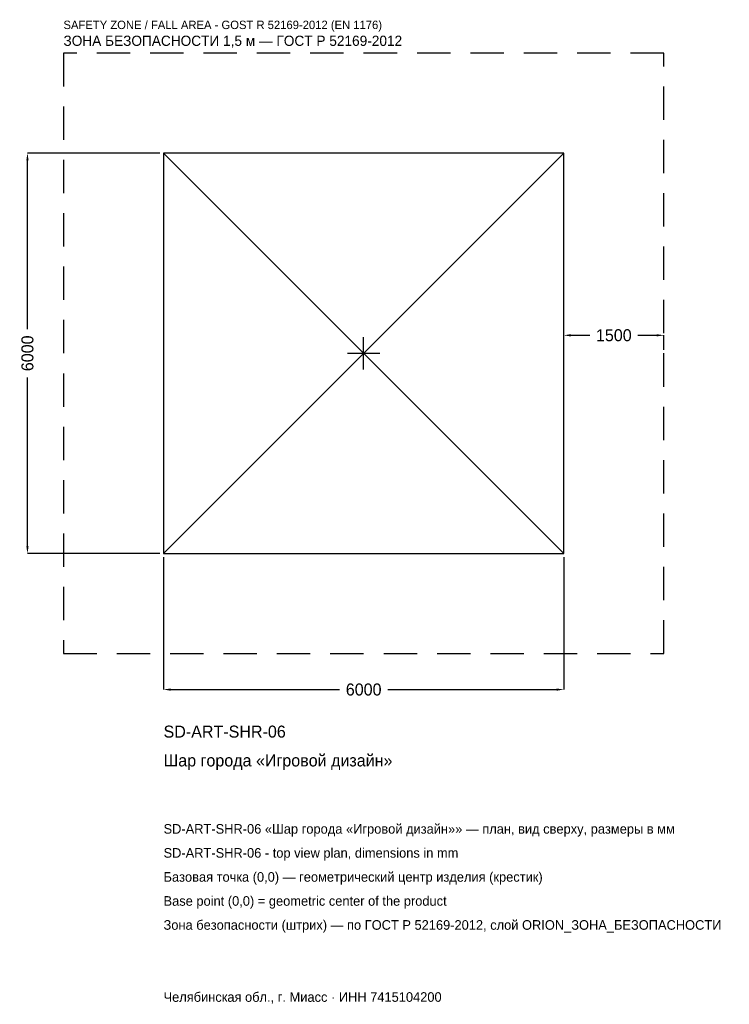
# Model space of a CAD drawing. Header units: metres. Extents: x -5157 to 5481, y -9757 to 5001.
import ezdxf

# ---------------------------------------------------------------- set-up
doc = ezdxf.new("R2010")
doc.units = ezdxf.units.M
doc.linetypes.add('DASHED', pattern=[800, 500, -300])
for name, color, linetype in [('ЗСК_ДАННЫЕ', 3, 'Continuous'), ('ЗСК_ЗОНА_БЕЗОПАСНОСТИ', 1, 'Continuous'), ('ЗСК_КОНТУР', 7, 'Continuous'), ('ЗСК_РАЗМЕРЫ', 8, 'Continuous')]:
    doc.layers.add(name, color=color, linetype=linetype)
doc.dimstyles.new('ORION', dxfattribs={"dimtxt": 180, "dimasz": 108, "dimexe": 1.25, "dimexo": 54, "dimtad": 1, "dimdec": 0, "dimcen": 2.5, "dimazin": 3, "dimtfac": 1, "dimtmove": 0, "dimatfit": 3})

# ---------------------------------------------------------------- blocks, each defined once
blk = doc.blocks.new('_CLOSEDFILLED')
at = {"color": 0, "linetype": 'BYBLOCK'}
blk.add_solid([(-1, 0.16), (0, 0), (-1, -0.16)], dxfattribs=at)
blk = doc.blocks.new('*D1')
for p, q in [((-3000, -3054), (-3000, -5040)), ((3000, -3054), (3000, -5040)), ((-2892, -5040), (-360, -5040)), ((360, -5040), (2892, -5040))]:
    blk.add_line(p, q)
at = {"layer": 'Defpoints'}
for p in [(-3000, -3000), (3000, -3000), (-3000, -5040)]:
    blk.add_point(p, dxfattribs=at)
at = {"layer": 'ЗСК_РАЗМЕРЫ', "xscale": 108, "yscale": 108, "rotation": 180}
blk.add_blockref('_CLOSEDFILLED', (-3000, -5040), dxfattribs=at)
at = {"layer": 'ЗСК_РАЗМЕРЫ', "xscale": 108, "yscale": 108}
blk.add_blockref('_CLOSEDFILLED', (3000, -5040), dxfattribs=at)
at = {"layer": 'ЗСК_РАЗМЕРЫ', "insert": (0, -5040), "char_height": 180, "attachment_point": 5}
blk.add_mtext('6000', dxfattribs=at)
blk = doc.blocks.new('*D2')
for p, q in [((-3054, 3000), (-5040, 3000)), ((-5040, 360), (-5040, 2892)), ((-5040, -2892), (-5040, -360)), ((-3054, -3000), (-5040, -3000))]:
    blk.add_line(p, q)
at = {"layer": 'Defpoints'}
for p in [(-3000, 3000), (-5040, -3000), (-3000, -3000)]:
    blk.add_point(p, dxfattribs=at)
at = {"layer": 'ЗСК_РАЗМЕРЫ', "xscale": 108, "yscale": 108}
for p, rotation in [((-5040, 3000), 90), ((-5040, -3000), 270)]:
    blk.add_blockref('_CLOSEDFILLED', p, dxfattribs=dict(at, rotation=rotation))
at = {"layer": 'ЗСК_РАЗМЕРЫ', "insert": (-5040, 0), "char_height": 180, "attachment_point": 5, "rotation": 90}
blk.add_mtext('6000', dxfattribs=at)
blk = doc.blocks.new('*D3')
for p, q in [((3000, 54), (3000, 270)), ((3108, 270), (3390, 270)), ((4110, 270), (4392, 270)), ((4500, 54), (4500, 270))]:
    blk.add_line(p, q)
at = {"layer": 'Defpoints'}
for p in [(3000, 270), (3000, 0), (4500, 0)]:
    blk.add_point(p, dxfattribs=at)
at = {"layer": 'ЗСК_РАЗМЕРЫ', "xscale": 108, "yscale": 108, "rotation": 180}
blk.add_blockref('_CLOSEDFILLED', (3000, 270), dxfattribs=at)
at = {"layer": 'ЗСК_РАЗМЕРЫ', "xscale": 108, "yscale": 108}
blk.add_blockref('_CLOSEDFILLED', (4500, 270), dxfattribs=at)
at = {"layer": 'ЗСК_РАЗМЕРЫ', "insert": (3750, 270), "char_height": 180, "attachment_point": 5}
blk.add_mtext('1500', dxfattribs=at)
blk = doc.blocks.new('ОРИОН SD-ART-SHR-06 Шар города Игровой дизайн')
at = {"layer": 'ЗСК_ЗОНА_БЕЗОПАСНОСТИ', "linetype": 'DASHED'}
blk.add_lwpolyline([(-4500, -4500), (4500, -4500), (4500, 4500), (-4500, 4500)], close=True, dxfattribs=at)
at = {"layer": 'ЗСК_КОНТУР'}
for p, q in [((-3000, -3000), (3000, 3000)), ((-3000, 3000), (3000, -3000))]:
    blk.add_line(p, q, dxfattribs=at)
blk.add_lwpolyline([(-3000, -3000), (3000, -3000), (3000, 3000), (-3000, 3000)], close=True, dxfattribs=at)
at = {"layer": 'ЗСК_РАЗМЕРЫ'}
for p, q in [((0, -240), (0, 240)), ((-240, 0), (240, 0))]:
    blk.add_line(p, q, dxfattribs=at)
at = {"layer": 'ЗСК_ДАННЫЕ'}
for tag, p in [('АРТИКУЛ', (-3000, -5760)), ('НАИМЕНОВАНИЕ', (-3000, -6192))]:
    blk.add_attdef(tag, p, '', height=180, dxfattribs=at)
at = {"layer": 'ЗСК_ДАННЫЕ', "flags": 1}
for tag, p in [('ПРОИЗВОДИТЕЛЬ', (-3000, -6624)), ('ТЕЛЕФОН', (-3000, -7056)), ('САЙТ', (-3000, -7920)), ('АДРЕС', (-3000, -8352)), ('РЕКВИЗИТЫ', (-3000, -8784)), ('ГАБАРИТЫ', (-3000, -9216)), ('ЗОНА_БЕЗОПАСНОСТИ', (-3000, -9648))]:
    blk.add_attdef(tag, p, '', height=180, dxfattribs=at)
at = {"layer": 'ЗСК_ЗОНА_БЕЗОПАСНОСТИ', "color": 1}
for s, height, p in [('SAFETY ZONE / FALL AREA - GOST R 52169-2012 (EN 1176)', 126, (-4500, 4860)), ('ЗОНА БЕЗОПАСНОСТИ 1,5 м — ГОСТ Р 52169-2012', 153, (-4500, 4608))]:
    blk.add_text(s, height=height, dxfattribs=at).set_placement(p)
at = {"layer": 'ЗСК_РАЗМЕРЫ'}
dim = blk.add_linear_dim(base=(-5040, -3000), p1=(-3000, -3000), p2=(-3000, 3000), angle=90, dimstyle='ORION', dxfattribs=at)
dim.commit()
dim.dimension.update_dxf_attribs({"geometry": '*D2', "text_midpoint": (-5040, 0)})
for base, p1, p2, picture, middle in [((3000, 270), (3000, 0), (4500, 0), '*D3', (3750, 270)), ((-3000, -5040), (-3000, -3000), (3000, -3000), '*D1', (0, -5040))]:
    dim = blk.add_linear_dim(base=base, p1=p1, p2=p2, dimstyle='ORION', dxfattribs=at)
    dim.commit()
    dim.dimension.update_dxf_attribs({"geometry": picture, "text_midpoint": middle})

msp = doc.modelspace()

# ---------------------------------------------------------------- block references
msp.add_blockref('ОРИОН SD-ART-SHR-06 Шар города Игровой дизайн', (0, 0)).add_auto_attribs({'АРТИКУЛ': 'SD-ART-SHR-06', 'НАИМЕНОВАНИЕ': 'Шар города «Игровой дизайн»'})

# ---------------------------------------------------------------- texts
at = {"layer": 'ЗСК_ДАННЫЕ', "color": 3}
for s, p in [('SD-ART-SHR-06 «Шар города «Игровой дизайн»» — план, вид сверху, размеры в мм', (-3000, -7200)), ('SD-ART-SHR-06 - top view plan, dimensions in mm', (-3000, -7560)), ('Челябинская обл., г. Миасс · ИНН 7415104200', (-3000, -9720))]:
    msp.add_text(s, height=144, dxfattribs=at).set_placement(p)
at = {"layer": 'ЗСК_ДАННЫЕ', "color": 7}
for s, p in [('Базовая точка (0,0) — геометрический центр изделия (крестик)', (-3000, -7920)), ('Base point (0,0) = geometric center of the product', (-3000, -8280))]:
    msp.add_text(s, height=144, dxfattribs=at).set_placement(p)
at = {"layer": 'ЗСК_ДАННЫЕ', "color": 1}
msp.add_text('Зона безопасности (штрих) — по ГОСТ Р 52169-2012, слой ORION_ЗОНА_БЕЗОПАСНОСТИ', height=144, dxfattribs=at).set_placement((-3000, -8640))

doc.saveas('drawing.dxf')
